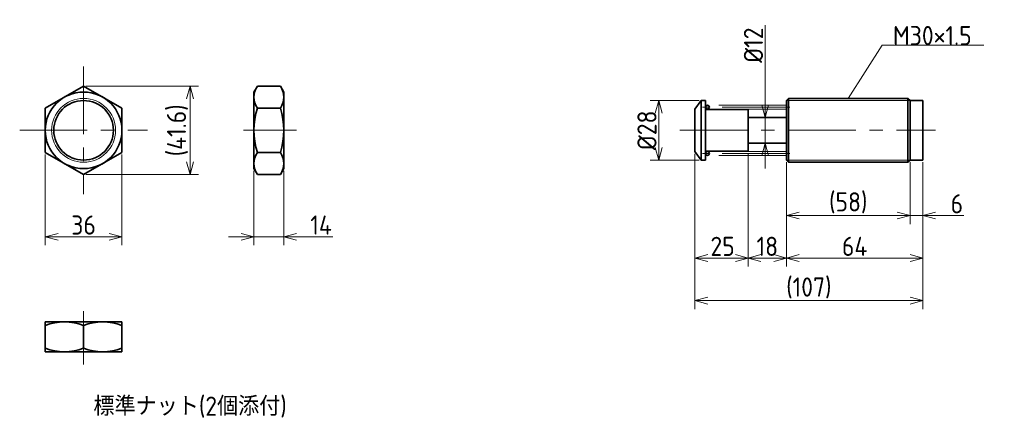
# Model space of a CAD drawing. Header units: millimetres. Extents: x -50 to 412, y 74 to 262.
import ezdxf

# ---------------------------------------------------------------- set-up
doc = ezdxf.new("R2010")
doc.units = ezdxf.units.MM
doc.header["$PDMODE"] = 3
doc.header["$PDSIZE"] = 2
doc.linetypes.add('CENTER', pattern=[50.8, 31.75, -6.35, 6.35, -6.35])
doc.linetypes.add('PHANTOM', pattern=[63.5, 31.75, -6.35, 6.35, -6.35, 6.35, -6.35])
doc.layers.get('0').update_dxf_attribs({"plot": 0})
doc.layers.add('図形', color=7, linetype='Continuous', lineweight=35)
doc.layers.add('寸法・文字', color=3, linetype='Continuous', lineweight=18)
doc.layers.get('0').off()
doc.styles.add('Dimension', font='isocp.shx', dxfattribs={"bigfont": 'bigfont.shx'})
doc.dimstyles.new('DXF用', dxfattribs={"dimscale": 0, "dimtxt": 4.5, "dimasz": 3, "dimexe": 2, "dimexo": 0.5, "dimgap": 0.5, "dimtad": 1, "dimdec": 3, "dimdsep": 46, "dimtxsty": 'Dimension', "dimblk": 'OPEN30', "dimcen": 2.5, "dimclrd": 3, "dimclre": 3, "dimclrt": 3, "dimazin": 2, "dimtfac": 1, "dimtdec": 3, "dimtmove": 0, "dimatfit": 3, "dimldrblk": 'OPEN30', "dimfxl": 1, "dimlwd": 18, "dimlwe": 18, "dimarcsym": 0})
doc.dimstyles.new('DXF用-2', dxfattribs={"dimscale": 0, "dimtxt": 4.5, "dimasz": 3, "dimexe": 2, "dimexo": 0.5, "dimgap": 0.5, "dimtad": 1, "dimdec": 3, "dimdsep": 46, "dimtxsty": 'Dimension', "dimblk": 'OPEN30', "dimcen": 2.5, "dimclrd": 3, "dimclre": 3, "dimclrt": 3, "dimazin": 2, "dimtfac": 1, "dimtdec": 3, "dimtmove": 0, "dimatfit": 1, "dimldrblk": 'OPEN30', "dimfxl": 1, "dimlwd": 18, "dimlwe": 18, "dimarcsym": 0})

# ---------------------------------------------------------------- blocks, each defined once
blk = doc.blocks.new('_Open30')
at = {"color": 0, "linetype": 'ByBlock', "lineweight": -2}
for p, q in [((-1, 0.268), (0, 0)), ((0, 0), (-1, -0.268)), ((0, 0), (-1, 0))]:
    blk.add_line(p, q, dxfattribs=at)
blk = doc.blocks.new('*D1')
at = {"layer": 'Defpoints', "color": 0}
for p in [(-38, 199.61), (-2, 199.61), (-2, 160)]:
    blk.add_point(p, dxfattribs=at)
at = {"layer": '寸法・文字', "color": 3, "lineweight": 18}
for p, q in [((-38, 198.61), (-38, 156)), ((-2, 198.61), (-2, 156)), ((-32, 160), (-8, 160))]:
    blk.add_line(p, q, dxfattribs=at)
at = {"layer": '寸法・文字', "color": 3, "lineweight": 18, "xscale": 6, "yscale": 6, "zscale": 6, "rotation": 180}
blk.add_blockref('_Open30', (-38, 160), dxfattribs=at)
at = {"layer": '寸法・文字', "color": 3, "lineweight": 18, "xscale": 6, "yscale": 6, "zscale": 6}
blk.add_blockref('_Open30', (-2, 160), dxfattribs=at)
at = {"layer": '寸法・文字', "color": 3, "insert": (-20, 165.5), "char_height": 9, "attachment_point": 5, "style": 'Dimension'}
blk.add_mtext('36', dxfattribs=at)
blk = doc.blocks.new('*D2')
at = {"layer": 'Defpoints', "color": 0}
for p in [(-20, 230.78), (30, 230.78), (-20, 189.22)]:
    blk.add_point(p, dxfattribs=at)
at = {"layer": '寸法・文字', "color": 3, "lineweight": 18}
for p, q in [((-19, 230.78), (34, 230.78)), ((30, 195.22), (30, 224.78)), ((-19, 189.22), (34, 189.22))]:
    blk.add_line(p, q, dxfattribs=at)
at = {"layer": '寸法・文字', "color": 3, "lineweight": 18, "xscale": 6, "yscale": 6, "zscale": 6}
for p, rotation in [((30, 230.78), 90), ((30, 189.22), 270)]:
    blk.add_blockref('_Open30', p, dxfattribs=dict(at, rotation=rotation))
at = {"layer": '寸法・文字', "color": 3, "insert": (24.05, 210), "char_height": 9, "attachment_point": 5, "rotation": 90, "style": 'Dimension'}
blk.add_mtext('(41.6)', dxfattribs=at)
blk = doc.blocks.new('*D3')
at = {"layer": 'Defpoints', "color": 0}
for p in [(60, 192), (74, 192), (74, 160)]:
    blk.add_point(p, dxfattribs=at)
at = {"layer": '寸法・文字', "color": 3, "lineweight": 18}
for p, q in [((60, 191), (60, 156)), ((74, 191), (74, 156)), ((54, 160), (48, 160)), ((60, 160), (74, 160)), ((80, 160), (97, 160))]:
    blk.add_line(p, q, dxfattribs=at)
at = {"layer": '寸法・文字', "color": 3, "lineweight": 18, "xscale": 6, "yscale": 6, "zscale": 6}
blk.add_blockref('_Open30', (60, 160), dxfattribs=at)
at = {"layer": '寸法・文字', "color": 3, "lineweight": 18, "xscale": 6, "yscale": 6, "zscale": 6, "rotation": 180}
blk.add_blockref('_Open30', (74, 160), dxfattribs=at)
at = {"layer": '寸法・文字', "color": 3, "insert": (91.5, 165.5), "char_height": 9, "attachment_point": 5, "style": 'Dimension'}
blk.add_mtext('14', dxfattribs=at)
blk = doc.blocks.new('*D14')
at = {"layer": 'Defpoints', "color": 0}
for p in [(368, 196), (374, 196), (368, 170)]:
    blk.add_point(p, dxfattribs=at)
at = {"layer": '寸法・文字', "color": 3, "lineweight": 18}
for p, q in [((368, 195), (368, 166)), ((374, 195), (374, 166)), ((362, 170), (356, 170)), ((368, 170), (374, 170)), ((380, 170), (393.29, 170))]:
    blk.add_line(p, q, dxfattribs=at)
at = {"layer": '寸法・文字', "color": 3, "lineweight": 18, "xscale": 6, "yscale": 6, "zscale": 6}
blk.add_blockref('_Open30', (368, 170), dxfattribs=at)
at = {"layer": '寸法・文字', "color": 3, "lineweight": 18, "xscale": 6, "yscale": 6, "zscale": 6, "rotation": 180}
blk.add_blockref('_Open30', (374, 170), dxfattribs=at)
at = {"layer": '寸法・文字', "color": 3, "insert": (390, 175.5), "char_height": 9, "attachment_point": 5, "style": 'Dimension'}
blk.add_mtext('6', dxfattribs=at)
blk = doc.blocks.new('*D15')
at = {"layer": 'Defpoints', "color": 0}
for p in [(310, 196), (368, 196), (310, 170)]:
    blk.add_point(p, dxfattribs=at)
at = {"layer": '寸法・文字', "color": 3, "lineweight": 18}
for p, q in [((310, 195), (310, 166)), ((368, 195), (368, 166)), ((362, 170), (316, 170))]:
    blk.add_line(p, q, dxfattribs=at)
at = {"layer": '寸法・文字', "color": 3, "lineweight": 18, "xscale": 6, "yscale": 6, "zscale": 6, "rotation": 180}
blk.add_blockref('_Open30', (310, 170), dxfattribs=at)
at = {"layer": '寸法・文字', "color": 3, "lineweight": 18, "xscale": 6, "yscale": 6, "zscale": 6}
blk.add_blockref('_Open30', (368, 170), dxfattribs=at)
at = {"layer": '寸法・文字', "color": 3, "insert": (339, 175.95), "char_height": 9, "attachment_point": 5, "style": 'Dimension'}
blk.add_mtext('(58)', dxfattribs=at)
blk = doc.blocks.new('*D16')
at = {"layer": 'Defpoints', "color": 0}
for p in [(310, 196), (374, 196), (310, 150)]:
    blk.add_point(p, dxfattribs=at)
at = {"layer": '寸法・文字', "color": 3, "lineweight": 18}
for p, q in [((310, 195), (310, 146)), ((374, 195), (374, 146)), ((368, 150), (316, 150))]:
    blk.add_line(p, q, dxfattribs=at)
at = {"layer": '寸法・文字', "color": 3, "lineweight": 18, "xscale": 6, "yscale": 6, "zscale": 6, "rotation": 180}
blk.add_blockref('_Open30', (310, 150), dxfattribs=at)
at = {"layer": '寸法・文字', "color": 3, "lineweight": 18, "xscale": 6, "yscale": 6, "zscale": 6}
blk.add_blockref('_Open30', (374, 150), dxfattribs=at)
at = {"layer": '寸法・文字', "color": 3, "insert": (342, 155.5), "char_height": 9, "attachment_point": 5, "style": 'Dimension'}
blk.add_mtext('64', dxfattribs=at)
blk = doc.blocks.new('*D17')
at = {"layer": 'Defpoints', "color": 0}
for p in [(292, 200.25), (310, 196), (292, 150)]:
    blk.add_point(p, dxfattribs=at)
at = {"layer": '寸法・文字', "color": 3, "lineweight": 18}
for p, q in [((292, 199.25), (292, 146)), ((310, 195), (310, 146)), ((304, 150), (298, 150))]:
    blk.add_line(p, q, dxfattribs=at)
at = {"layer": '寸法・文字', "color": 3, "lineweight": 18, "xscale": 6, "yscale": 6, "zscale": 6, "rotation": 180}
blk.add_blockref('_Open30', (292, 150), dxfattribs=at)
at = {"layer": '寸法・文字', "color": 3, "lineweight": 18, "xscale": 6, "yscale": 6, "zscale": 6}
blk.add_blockref('_Open30', (310, 150), dxfattribs=at)
at = {"layer": '寸法・文字', "color": 3, "insert": (301, 155.5), "char_height": 9, "attachment_point": 5, "style": 'Dimension'}
blk.add_mtext('18', dxfattribs=at)
blk = doc.blocks.new('*D18')
at = {"layer": 'Defpoints', "color": 0}
for p in [(267, 200), (292, 200.25), (267, 150)]:
    blk.add_point(p, dxfattribs=at)
at = {"layer": '寸法・文字', "color": 3, "lineweight": 18}
for p, q in [((267, 199), (267, 146)), ((292, 199.25), (292, 146)), ((286, 150), (273, 150))]:
    blk.add_line(p, q, dxfattribs=at)
at = {"layer": '寸法・文字', "color": 3, "lineweight": 18, "xscale": 6, "yscale": 6, "zscale": 6, "rotation": 180}
blk.add_blockref('_Open30', (267, 150), dxfattribs=at)
at = {"layer": '寸法・文字', "color": 3, "lineweight": 18, "xscale": 6, "yscale": 6, "zscale": 6}
blk.add_blockref('_Open30', (292, 150), dxfattribs=at)
at = {"layer": '寸法・文字', "color": 3, "insert": (280, 155.5), "char_height": 9, "attachment_point": 5, "style": 'Dimension'}
blk.add_mtext('25', dxfattribs=at)
blk = doc.blocks.new('*D19')
at = {"layer": 'Defpoints', "color": 0}
for p in [(267, 200), (374, 196), (267, 130)]:
    blk.add_point(p, dxfattribs=at)
at = {"layer": '寸法・文字', "color": 3, "lineweight": 18}
for p, q in [((267, 199), (267, 126)), ((374, 195), (374, 126)), ((368, 130), (273, 130))]:
    blk.add_line(p, q, dxfattribs=at)
at = {"layer": '寸法・文字', "color": 3, "lineweight": 18, "xscale": 6, "yscale": 6, "zscale": 6, "rotation": 180}
blk.add_blockref('_Open30', (267, 130), dxfattribs=at)
at = {"layer": '寸法・文字', "color": 3, "lineweight": 18, "xscale": 6, "yscale": 6, "zscale": 6}
blk.add_blockref('_Open30', (374, 130), dxfattribs=at)
at = {"layer": '寸法・文字', "color": 3, "insert": (320.5, 135.95), "char_height": 9, "attachment_point": 5, "style": 'Dimension'}
blk.add_mtext('(107)', dxfattribs=at)
blk = doc.blocks.new('*D20')
at = {"layer": 'Defpoints', "color": 0}
for p in [(270, 224), (250, 196), (270, 196)]:
    blk.add_point(p, dxfattribs=at)
at = {"layer": '寸法・文字', "color": 3, "lineweight": 18}
for p, q in [((269, 224), (246, 224)), ((250, 218), (250, 202)), ((269, 196), (246, 196))]:
    blk.add_line(p, q, dxfattribs=at)
at = {"layer": '寸法・文字', "color": 3, "lineweight": 18, "xscale": 6, "yscale": 6, "zscale": 6}
for p, rotation in [((250, 224), 90), ((250, 196), 270)]:
    blk.add_blockref('_Open30', p, dxfattribs=dict(at, rotation=rotation))
at = {"layer": '寸法・文字', "color": 3, "insert": (244.5, 210), "char_height": 9, "attachment_point": 5, "rotation": 90, "style": 'Dimension'}
blk.add_mtext('%%c28', dxfattribs=at)
blk = doc.blocks.new('*D21')
at = {"layer": 'Defpoints', "color": 0}
for p in [(300, 216), (301, 216), (301, 204)]:
    blk.add_point(p, dxfattribs=at)
at = {"layer": '寸法・文字', "color": 3, "lineweight": 18}
for p, q in [((300, 222), (300, 259.37)), ((300, 204), (300, 216)), ((300, 198), (300, 192))]:
    blk.add_line(p, q, dxfattribs=at)
at = {"layer": '寸法・文字', "color": 3, "lineweight": 18, "xscale": 6, "yscale": 6, "zscale": 6}
for p, rotation in [((300, 216), 270), ((300, 204), 90)]:
    blk.add_blockref('_Open30', p, dxfattribs=dict(at, rotation=rotation))
at = {"layer": '寸法・文字', "color": 3, "insert": (294.5, 250), "char_height": 9, "attachment_point": 5, "rotation": 90, "style": 'Dimension'}
blk.add_mtext('%%c12', dxfattribs=at)

msp = doc.modelspace()

# ---------------------------------------------------------------- linework, layer by layer
at = {"layer": '図形', "color": 3, "linetype": 'CENTER', "lineweight": 18}
for p, q in [((-20, 240), (-20, 180)), ((311.5, 220.85), (270.5, 220.85)), ((-50, 210), (10, 210)), ((55, 210), (80, 210)), ((260, 210), (380, 210)), ((311.5, 199.15), (270.5, 199.15)), ((-20, 125), (-20, 100))]:
    msp.add_line(p, q, dxfattribs=at)
at = {"layer": '図形'}
for p, q in [((-20, 230.7846), (-38, 220.3923)), ((-2, 220.3923), (-20, 230.7846)), ((60, 228), (61.6077, 230.7846)), ((60, 228), (60, 192)), ((72.3923, 230.7846), (61.6077, 230.7846)), ((74, 228), (72.3923, 230.7846)), ((74, 228), (74, 192)), ((270, 224), (267, 220)), ((270, 224), (270, 196)), ((270, 224), (272, 224)), ((272, 224), (272, 196)), ((311, 225), (310, 224)), ((310, 224), (310, 196)), ((311, 225), (311, 195)), ((311, 225), (367, 225)), ((367, 225), (367, 195)), ((367, 225), (368, 224)), ((368, 224), (368, 196)), ((368, 224), (374, 224)), ((374, 224), (374, 196)), ((-38, 220.3923), (-38, 199.6077)), ((-2, 199.6077), (-2, 220.3923)), ((61.6077, 220.3923), (72.3923, 220.3923)), ((267, 200), (267, 220)), ((292, 219.75), (272, 219.75)), ((292, 219.75), (292, 200.25)), ((310, 216), (292, 216)), ((310, 204), (292, 204)), ((-38, 199.6077), (-20, 189.2154)), ((-20, 189.2154), (-2, 199.6077)), ((61.6077, 199.6077), (72.3923, 199.6077)), ((270, 196), (267, 200)), ((292, 200.25), (272, 200.25)), ((270, 196), (272, 196)), ((311, 195), (310, 196)), ((311, 195), (367, 195)), ((367, 195), (368, 196)), ((368, 196), (374, 196)), ((60, 192), (61.6077, 189.2154)), ((74, 192), (72.3923, 189.2154)), ((61.6077, 189.2154), (72.3923, 189.2154)), ((-2, 120), (-38, 120)), ((-38, 120), (-38, 106)), ((-20, 118.3923), (-20, 107.6077)), ((-2, 106), (-2, 120)), ((-2, 106), (-38, 106))]:
    msp.add_line(p, q, dxfattribs=at)
at = {"layer": '図形', "color": 3, "lineweight": 18}
for p, q in [((310, 224), (368, 224)), ((310, 196), (368, 196))]:
    msp.add_line(p, q, dxfattribs=at)
at = {"layer": '図形', "color": 5, "linetype": 'PHANTOM', "lineweight": 18}
for p, q in [((310, 221.75), (272, 221.75)), ((310, 219.95), (272, 219.95)), ((310, 200.05), (272, 200.05)), ((310, 198.25), (272, 198.25))]:
    msp.add_line(p, q, dxfattribs=at)
at = {"layer": '図形'}
for centre, radius in [((-20, 210), 18), ((-20, 210), 14), ((272.9, 220.85), 0.9), ((272.9, 199.15), 0.9)]:
    msp.add_circle(centre, radius, dxfattribs=at)
at = {"layer": '図形', "color": 3, "lineweight": 18}
msp.add_circle((-20, 210), 15, dxfattribs=at)
at = {"layer": '図形'}
for centre, radius, start, end in [((69.201, 225.5885), 9.201, 145.615753, 214.384248), ((64.799, 225.5885), 9.201, 325.615752, 34.384247), ((94.3923, 210), 34.3923, 162.412046, 197.587954), ((39.6077, 210), 34.3923, 342.412046, 17.587954), ((69.201, 194.4115), 9.201, 145.615752, 214.384247), ((64.799, 194.4115), 9.201, 325.615753, 34.384248), ((-29, 94.0048), 25.9952, 69.743841, 110.256159), ((-11, 94.0048), 25.9952, 69.743841, 110.256159), ((-29, 131.9952), 25.9952, 249.743841, 290.256159), ((-11, 131.9952), 25.9952, 249.743842, 290.256158)]:
    msp.add_arc(centre, radius, start, end, dxfattribs=at)

# ---------------------------------------------------------------- texts
at = {"layer": '寸法・文字', "insert": (360, 250), "char_height": 9, "attachment_point": 7, "style": 'Dimension'}
msp.add_mtext('M30×1.5', dxfattribs=at)
at = {"layer": '寸法・文字', "insert": (30, 80), "char_height": 9, "width": 119.006936, "attachment_point": 5, "style": 'Dimension'}
msp.add_mtext('標準ナット(2個添付)', dxfattribs=at)

# ---------------------------------------------------------------- dimensions: what is measured, and where the dimension line sits
at = {"layer": '寸法・文字'}
for base, p1, p2, text, override, picture, middle in [((300, 216), (301, 204), (301, 216), '%%c<>', {"dimscale": 2, "dimse1": 1, "dimse2": 1}, '*D21', (300, 250)), ((30, 230.7846), (-20, 189.2154), (-20, 230.7846), '(<>)', {"dimscale": 2, "dimdec": 1}, '*D2', (30, 210)), ((250, 196), (270, 224), (270, 196), '%%c<>', {"dimscale": 2}, '*D20', (250, 210))]:
    dim = msp.add_linear_dim(base=base, p1=p1, p2=p2, angle=90, text=text, dimstyle='DXF用', override=override, dxfattribs=at)
    dim.commit()
    dim.dimension.update_dxf_attribs({"geometry": picture, "text_midpoint": middle, "dimtype": 160})
for base, p1, p2, dimstyle, picture, middle in [((-2, 160), (-38, 199.6077), (-2, 199.6077), 'DXF用', '*D1', (-20, 160)), ((267, 150), (292, 200.25), (267, 200), 'DXF用', '*D18', (280, 150)), ((292, 150), (310, 196), (292, 200.25), 'DXF用', '*D17', (301, 150)), ((310, 150), (374, 196), (310, 196), 'DXF用', '*D16', (342, 150)), ((368, 170), (374, 196), (368, 196), 'DXF用', '*D14', (390, 170)), ((74, 160), (60, 192), (74, 192), 'DXF用-2', '*D3', (91.5, 160))]:
    dim = msp.add_linear_dim(base=base, p1=p1, p2=p2, dimstyle=dimstyle, override={"dimscale": 2}, dxfattribs=at)
    dim.commit()
    dim.dimension.update_dxf_attribs({"geometry": picture, "text_midpoint": middle, "dimtype": 160})
for base, p1, p2, picture, middle in [((267, 130), (374, 196), (267, 200), '*D19', (320.5, 130)), ((310, 170), (368, 196), (310, 196), '*D15', (339, 170))]:
    dim = msp.add_linear_dim(base=base, p1=p1, p2=p2, text='(<>)', dimstyle='DXF用', override={"dimscale": 2}, dxfattribs=at)
    dim.commit()
    dim.dimension.update_dxf_attribs({"geometry": picture, "text_midpoint": middle, "dimtype": 160})

# ---------------------------------------------------------------- leaders
at = {"layer": '寸法・文字', "annotation_type": 0, "has_hookline": 1, "hookline_direction": 0, "text_width": 42.6728}
msp.add_leader([(339, 225), (355, 250), (360, 250)], dimstyle='DXF用', override={"dimscale": 2, "dimgap": 0}, dxfattribs=at)

doc.saveas('drawing.dxf')
